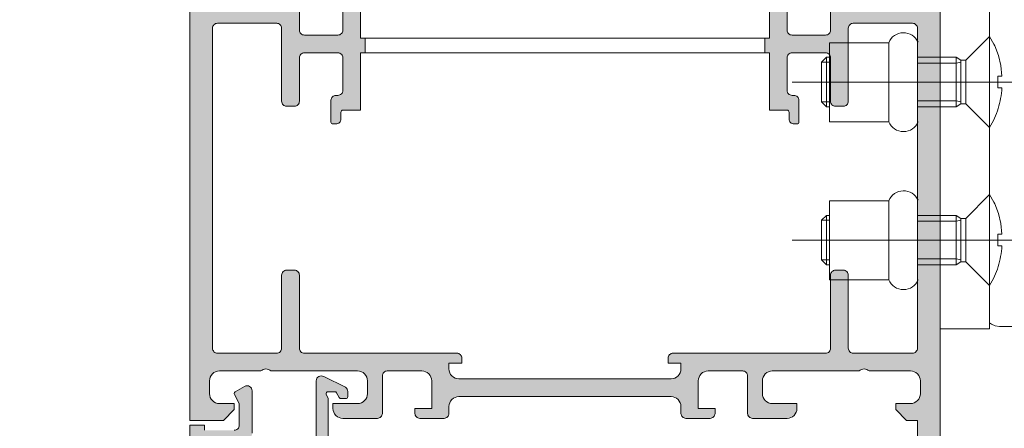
# Model space of a CAD drawing. Header units: metres. Extents: x -1.3 to 9.7, y -0.4 to 3.7.
# Tile 52 of 66: x 3.4769 to 3.5766, y 2.4333 to 2.4747. Entities that reach past the tile are written whole.
import ezdxf

# ---------------------------------------------------------------- set-up
doc = ezdxf.new("R2010")
doc.units = ezdxf.units.M
doc.header["$MEASUREMENT"] = 0
for name, pattern in [('ACAD_ISO02W100', [0.015, 0.012, -0.003]), ('ACAD_ISO10W100', [0.018, 0.012, -0.003, 0, -0.003]), ('BROKEN_3', [0.002, 0.001, -0.001]), ('Wipeout_Contour', [1, 0, -1])]:
    doc.linetypes.add(name, pattern=pattern)
for name, color, linetype in [('152 - Bemaßung_ Beschriftung.Ausbau', 7, 'Continuous'), ('Neubau_301 - Elemente.Linie', 7, 'Continuous'), ('Neubau_302 - Elemente.Schraffur', 7, 'Continuous')]:
    doc.layers.add(name, color=color, linetype=linetype)
doc.styles.add('ERSTELLTER_STIL_1', font='txt')
doc.dimstyles.new('ERSTELLTER_STIL__5', dxfattribs={"dimtxt": 0.04, "dimasz": 0.02128, "dimexe": 0.18, "dimexo": 0.0625, "dimgap": 0, "dimtad": 1, "dimtih": 1, "dimtoh": 1, "dimzin": 0, "dimdsep": 46, "dimtxsty": 'ERSTELLTER_STIL_1', "dimblk": 'ARROWHEAD_2', "dimblk1": 'ARROWHEAD_2', "dimblk2": 'ARROWHEAD_2', "dimcen": 0.09, "dimse1": 1, "dimse2": 1, "dimclrd": 7, "dimclre": 7, "dimclrt": 7, "dimazin": 0, "dimtfac": 1, "dimtdec": 4, "dimtmove": 0, "dimatfit": 3, "dimfxl": 1, "dimtolj": 1, "dimtzin": 0, "dimarcsym": 0})
doc.dimstyles.new('ERSTELLTER_STIL__6', dxfattribs={"dimtxt": 0.04, "dimasz": 0.02128, "dimexe": 0.18, "dimexo": 0.0625, "dimgap": 0, "dimtad": 1, "dimzin": 0, "dimdsep": 46, "dimtxsty": 'ERSTELLTER_STIL_1', "dimblk": 'ARROWHEAD_2', "dimblk1": 'ARROWHEAD_2', "dimblk2": 'ARROWHEAD_2', "dimcen": 0.09, "dimse1": 1, "dimse2": 1, "dimclrd": 7, "dimclre": 7, "dimclrt": 7, "dimazin": 0, "dimtfac": 1, "dimtdec": 4, "dimtmove": 0, "dimatfit": 3, "dimfxl": 1, "dimtolj": 1, "dimtzin": 0, "dimarcsym": 0})

# ---------------------------------------------------------------- blocks, each defined once
blk = doc.blocks.new('*D25', base_point=(3.324131, -3.161861))
at = {"layer": '152 - Bemaßung_ Beschriftung.Ausbau', "color": 7, "linetype": 'Continuous', "lineweight": 5}
for p, q in [((3.339131, 0.006212), (3.339131, 0.048212)), ((3.494131, 0.006212), (3.494131, 0.048212)), ((3.347214, 0.041212), (3.331048, 0.013212)), ((3.502214, 0.041212), (3.486048, 0.013212)), ((3.325439, 0.027212), (3.339131, 0.027212)), ((3.339131, 0.027212), (3.494131, 0.027212)), ((3.494131, 0.027212), (3.570151, 0.027212))]:
    blk.add_line(p, q, dxfattribs=at)
at = {"layer": '152 - Bemaßung_ Beschriftung.Ausbau', "color": 7, "lineweight": 5, "insert": (3.376259, 0.034554), "char_height": 0.04, "attachment_point": 7, "style": 'ERSTELLTER_STIL_1'}
blk.add_mtext('\\A1;{\\pql;\\fArial|b0|i0|c0|p38;15\\fArial|b0|i0|c0|p38;\\A1{\\H.66x;\\S5^  ;}}', dxfattribs=at)
at = {"color": 254, "linetype": 'Wipeout_Contour', "lineweight": 0, "ltscale": 13.816777}
blk.add_wipeout([(3.368759, 0.027712), (3.464502, 0.027712), (3.464502, 0.082712), (3.368759, 0.082712)], dxfattribs=at).dxf.layer = '152 - Bemaßung_ Beschriftung.Ausbau'
blk = doc.blocks.new('ARROWHEAD_2')
at = {"color": 0, "linetype": 'Continuous', "lineweight": 0}
for p, q in [((-0.3781, -0.655), (0.3781, 0.655)), ((0, 0), (-1, 0))]:
    blk.add_line(p, q, dxfattribs=at)
blk = doc.blocks.new('*D26', base_point=(3.324131, -3.161861))
at = {"layer": '152 - Bemaßung_ Beschriftung.Ausbau', "color": 7, "linetype": 'Continuous', "lineweight": 5}
for p, q in [((3.570151, 0.006212), (3.570151, 0.048212)), ((3.502214, 0.041212), (3.486048, 0.013212)), ((3.562069, 0.013212), (3.578234, 0.041212)), ((3.494131, 0.027212), (3.570151, 0.027212)), ((3.570151, 0.027212), (3.579131, 0.027212))]:
    blk.add_line(p, q, dxfattribs=at)
at = {"layer": '152 - Bemaßung_ Beschriftung.Ausbau', "color": 7, "lineweight": 5, "insert": (3.506947, 0.034778), "char_height": 0.04, "attachment_point": 7, "style": 'ERSTELLTER_STIL_1'}
blk.add_mtext('\\A1;{\\pql;\\fArial|b0|i0|c0|p38;7\\fArial|b0|i0|c0|p38;\\A1{\\H.66x;\\S6^  ;}}', dxfattribs=at)
at = {"color": 254, "linetype": 'Wipeout_Contour', "lineweight": 0, "ltscale": 14.273884}
blk.add_wipeout([(3.499447, 0.027712), (3.564835, 0.027712), (3.564835, 0.082712), (3.499447, 0.082712)], dxfattribs=at).dxf.layer = '152 - Bemaßung_ Beschriftung.Ausbau'
blk = doc.blocks.new('*D36', base_point=(3.324131, -3.161861))
at = {"layer": '152 - Bemaßung_ Beschriftung.Ausbau', "color": 7, "linetype": 'Continuous', "lineweight": 5}
for p, q in [((3.785061, 2.587222), (3.813061, 2.571056)), ((3.820061, 2.579139), (3.778061, 2.579139)), ((3.799061, 2.409139), (3.799061, 2.579139)), ((3.785061, 2.417222), (3.813061, 2.401056)), ((3.820061, 2.409139), (3.778061, 2.409139))]:
    blk.add_line(p, q, dxfattribs=at)
at = {"layer": '152 - Bemaßung_ Beschriftung.Ausbau', "color": 7, "lineweight": 5, "insert": (3.791061, 2.463784), "char_height": 0.04, "attachment_point": 7, "rotation": 90, "style": 'ERSTELLTER_STIL_1'}
blk.add_mtext('\\A1;{\\pql;\\fArial|b0|i0|c0|p38;17}', dxfattribs=at)
blk = doc.blocks.new('*D41', base_point=(3.324131, -3.161861))
at = {"layer": '152 - Bemaßung_ Beschriftung.Ausbau', "color": 7, "linetype": 'Continuous', "lineweight": 5}
for p, q in [((3.935061, 2.491222), (3.963061, 2.475056)), ((3.970061, 2.483139), (3.928061, 2.483139)), ((3.949061, 0.203139), (3.949061, 2.483139)), ((3.935061, 0.211222), (3.963061, 0.195056)), ((3.970061, 0.203139), (3.928061, 0.203139)), ((3.949061, 0.189447), (3.949061, 0.203139))]:
    blk.add_line(p, q, dxfattribs=at)
at = {"layer": '152 - Bemaßung_ Beschriftung.Ausbau', "color": 7, "lineweight": 5, "char_height": 0.04, "attachment_point": 7, "rotation": 90, "style": 'ERSTELLTER_STIL_1'}
for s, insert in [('\\A1;{\\pql;\\fArial|b0|i0|c0|p38;Öffnungshöhe}', (3.997061, 1.171801)), ('\\A1;{\\pql;\\fArial|b0|i0|c0|p38;2,28}', (3.941061, 1.289927))]:
    blk.add_mtext(s, dxfattribs=dict(at, insert=insert))
blk = doc.blocks.new('*D48', base_point=(3.324131, -3.161861))
at = {"layer": '152 - Bemaßung_ Beschriftung.Ausbau', "color": 7, "linetype": 'Continuous', "lineweight": 5}
for p, q in [((3.339131, -0.068788), (3.339131, -0.026788)), ((3.579131, -0.068788), (3.579131, -0.026788)), ((3.347214, -0.033788), (3.331048, -0.061788)), ((3.571048, -0.061788), (3.587214, -0.033788)), ((3.325439, -0.047788), (3.339131, -0.047788)), ((3.339131, -0.047788), (3.579131, -0.047788)), ((3.579131, -0.047788), (3.592823, -0.047788))]:
    blk.add_line(p, q, dxfattribs=at)
at = {"color": 254, "linetype": 'Wipeout_Contour', "lineweight": 0, "ltscale": 13.984244}
blk.add_wipeout([(3.421276, -0.047288), (3.496985, -0.047288), (3.496985, 0.007712), (3.421276, 0.007712)], dxfattribs=at).dxf.layer = '152 - Bemaßung_ Beschriftung.Ausbau'
at = {"layer": '152 - Bemaßung_ Beschriftung.Ausbau', "color": 7, "lineweight": 5, "insert": (3.428776, -0.039788), "char_height": 0.04, "attachment_point": 7, "style": 'ERSTELLTER_STIL_1'}
blk.add_mtext('\\A1;{\\pql;\\fArial|b0|i0|c0|p38;24}', dxfattribs=at)

msp = doc.modelspace()

# ---------------------------------------------------------------- hatches: boundary and pattern name
at = {"layer": 'Neubau_302 - Elemente.Schraffur', "linetype": 'Continuous', "lineweight": 5}
for points in [[(3.496931, 2.474339, 0.414214), (3.496431, 2.473839), (3.496431, 2.441439, 0.414214), (3.496931, 2.440939), (3.502931, 2.440939, 0.414214), (3.503431, 2.441439), (3.503431, 2.448839, -0.414214), (3.503931, 2.449339), (3.504731, 2.449339, -0.414214), (3.505231, 2.448839), (3.505231, 2.441439, 0.414214), (3.505731, 2.440939), (3.521181, 2.440939, -0.414214), (3.521681, 2.440439), (3.521681, 2.439939), (3.520381, 2.439939), (3.520381, 2.439339, 0.414214), (3.521381, 2.438339), (3.542881, 2.438339, 0.414214), (3.543881, 2.439339), (3.543881, 2.439939), (3.542581, 2.439939), (3.542581, 2.440439, -0.414214), (3.543081, 2.440939), (3.558531, 2.440939, 0.414214), (3.559031, 2.441439), (3.559031, 2.448839, -0.414214), (3.559531, 2.449339), (3.560331, 2.449339, -0.414214), (3.560831, 2.448839), (3.560831, 2.441439, 0.414214), (3.561331, 2.440939), (3.567331, 2.440939, 0.414214), (3.567831, 2.441439), (3.567831, 2.473839, 0.414214), (3.567331, 2.474339), (3.561331, 2.474339, 0.414214), (3.560831, 2.473839), (3.560831, 2.466439, -0.414214), (3.560331, 2.465939), (3.559531, 2.465939, -0.414214), (3.559031, 2.466439), (3.559031, 2.470839, 0.414214), (3.558531, 2.471339), (3.555131, 2.471339, 0.414214), (3.554631, 2.470839), (3.554631, 2.467539, 0.414214), (3.555131, 2.467039), (3.555331, 2.467039, -0.414214), (3.555831, 2.466539), (3.555831, 2.464339, -0.414214), (3.555631, 2.464139), (3.555331, 2.464139, -0.414214), (3.554831, 2.464639), (3.554831, 2.465339, 0.414214), (3.554631, 2.465539), (3.552831, 2.465539), (3.552831, 2.471339), (3.552381, 2.471339), (3.552381, 2.472839), (3.552831, 2.472839), (3.552831, 2.480839, -0.414214), (3.553331, 2.481339), (3.553631, 2.481339, -0.414214), (3.554631, 2.480339), (3.554631, 2.478739), (3.554131, 2.478739), (3.554631, 2.475903), (3.554631, 2.473639, 0.414214), (3.555131, 2.473139), (3.558531, 2.473139, 0.414214), (3.559031, 2.473639), (3.559031, 2.475903), (3.559531, 2.478739), (3.559031, 2.478739), (3.559031, 2.486839, -0.414214), (3.559531, 2.487339), (3.560331, 2.487339, -0.414214), (3.560831, 2.486839), (3.560831, 2.476639, 0.414214), (3.561331, 2.476139), (3.567331, 2.476139, 0.414214), (3.567831, 2.476639), (3.567831, 2.496039, 0.414214), (3.567331, 2.496539), (3.566331, 2.496539, -0.414214), (3.565831, 2.497039), (3.565831, 2.498339, -0.414214), (3.566331, 2.498839), (3.566831, 2.498839), (3.566831, 2.497839), (3.567331, 2.497839, 0.414214), (3.568331, 2.498839), (3.568331, 2.502839, 0.414214), (3.567331, 2.503839), (3.566831, 2.503839), (3.566831, 2.502839), (3.566331, 2.502839, -0.414214), (3.565831, 2.503339), (3.565831, 2.504639, -0.414214), (3.566331, 2.505139), (3.569631, 2.505139, -0.414214), (3.570131, 2.504639), (3.570131, 2.409639, -0.414214), (3.569631, 2.409139), (3.565131, 2.409139, -0.414214), (3.564631, 2.409639), (3.564631, 2.410939, -0.414214), (3.565131, 2.411439), (3.565631, 2.411439), (3.565631, 2.410439), (3.567131, 2.410439, 0.414214), (3.568131, 2.411439), (3.568131, 2.415439, 0.414214), (3.567131, 2.416439), (3.565631, 2.416439), (3.565631, 2.415439), (3.565131, 2.415439, -0.414214), (3.564631, 2.415939), (3.564631, 2.418739, -0.474498), (3.565231, 2.419229, -0.474498), (3.565831, 2.418739), (3.565831, 2.418239, 0.414214), (3.566331, 2.417739), (3.567331, 2.417739, 0.414214), (3.567831, 2.418239), (3.567831, 2.434139), (3.566731, 2.434139), (3.565631, 2.435239), (3.565631, 2.435839), (3.567131, 2.435839, 0.414214), (3.568131, 2.436839), (3.568131, 2.438139, 0.414214), (3.567131, 2.439139), (3.562931, 2.439139, 0.4), (3.561931, 2.439139), (3.553131, 2.439139, 0.414214), (3.552131, 2.438139), (3.552131, 2.436839, 0.414214), (3.553131, 2.435839), (3.555631, 2.435839), (3.555631, 2.435339, -0.414214), (3.554631, 2.434339), (3.551131, 2.434339, -0.414214), (3.550631, 2.434839), (3.550631, 2.438639, 0.414214), (3.550131, 2.439139), (3.546631, 2.439139, 0.414214), (3.545631, 2.438139), (3.545631, 2.435339), (3.547331, 2.435339), (3.547331, 2.434839, -0.414214), (3.546831, 2.434339), (3.544381, 2.434339, -0.414214), (3.543881, 2.434839), (3.543881, 2.435539, 0.414214), (3.542881, 2.436539), (3.521381, 2.436539, 0.414214), (3.520381, 2.435539), (3.520381, 2.434839, -0.414214), (3.519881, 2.434339), (3.517431, 2.434339, -0.414214), (3.516931, 2.434839), (3.516931, 2.435339), (3.518631, 2.435339), (3.518631, 2.438139, 0.414214), (3.517631, 2.439139), (3.514131, 2.439139, 0.414214), (3.513631, 2.438639), (3.513631, 2.434839, -0.414214), (3.513131, 2.434339), (3.509631, 2.434339, -0.414214), (3.508631, 2.435339), (3.508631, 2.435839), (3.511131, 2.435839, 0.414214), (3.512131, 2.436839), (3.512131, 2.438139, 0.414214), (3.511131, 2.439139), (3.502331, 2.439139, 0.4), (3.501331, 2.439139), (3.497131, 2.439139, 0.414214), (3.496131, 2.438139), (3.496131, 2.436839, 0.414214), (3.497131, 2.435839), (3.498631, 2.435839), (3.498631, 2.435239), (3.497531, 2.434139), (3.494131, 2.434139), (3.494131, 2.475639, -0.414214), (3.494631, 2.476139), (3.502931, 2.476139, 0.414214), (3.503431, 2.476639), (3.503431, 2.486839, -0.414214), (3.503931, 2.487339), (3.504731, 2.487339, -0.414214), (3.505231, 2.486839), (3.505231, 2.478739), (3.504731, 2.478739), (3.505231, 2.475903), (3.505231, 2.473639, 0.414214), (3.505731, 2.473139), (3.509131, 2.473139, 0.414214), (3.509631, 2.473639), (3.509631, 2.475903), (3.510131, 2.478739), (3.509631, 2.478739), (3.509631, 2.480339, -0.414214), (3.510631, 2.481339), (3.510931, 2.481339, -0.414214), (3.511431, 2.480839), (3.511431, 2.472839), (3.511881, 2.472839), (3.511881, 2.471339), (3.511431, 2.471339), (3.511431, 2.465539), (3.509631, 2.465539, 0.414214), (3.509431, 2.465339), (3.509431, 2.464639, -0.414214), (3.508931, 2.464139), (3.508631, 2.464139, -0.414214), (3.508431, 2.464339), (3.508431, 2.466539, -0.488484), (3.509033, 2.467048, 0.473285), (3.509631, 2.467539), (3.509631, 2.470839, 0.414214), (3.509131, 2.471339), (3.505731, 2.471339, 0.414214), (3.505231, 2.470839), (3.505231, 2.466439, -0.414214), (3.504731, 2.465939), (3.503931, 2.465939, -0.414214), (3.503431, 2.466439), (3.503431, 2.473839, 0.414214), (3.502931, 2.474339)], [(3.542277, 2.412992, -0.668201), (3.543131, 2.412639), (3.543131, 2.411639, -0.414577), (3.542631, 2.411139), (3.541631, 2.411139, 0.414577), (3.541131, 2.410639), (3.541131, 2.409639, -0.414395), (3.540631, 2.409139), (3.494631, 2.409139, -0.414516), (3.494131, 2.409639), (3.494131, 2.433639), (3.495631, 2.433639), (3.495631, 2.433139), (3.498631, 2.433139, 0.414515), (3.499131, 2.433639), (3.499131, 2.435839), (3.498653, 2.436758, -0.401246), (3.498731, 2.437023), (3.499681, 2.437572, -0.57735), (3.500431, 2.437139), (3.500431, 2.432839, -0.414516), (3.499431, 2.431839), (3.496131, 2.431839, 0.414516), (3.495631, 2.431339), (3.495631, 2.411039, 0.414513), (3.496131, 2.410539), (3.506431, 2.410539, 0.414515), (3.506931, 2.411039), (3.506931, 2.438139, -0.589288), (3.507696, 2.438562), (3.509896, 2.437486, -0.256951), (3.510131, 2.437062), (3.510131, 2.436539, -0.413047), (3.509931, 2.436339), (3.509446, 2.436339, -0.265753), (3.509273, 2.436439), (3.508984, 2.436939, 0.268805), (3.508811, 2.437039), (3.508131, 2.437039, 0.493148), (3.507938, 2.436787), (3.508131, 2.436339), (3.508131, 2.411039, 0.414515), (3.508631, 2.410539), (3.539431, 2.410539, 0.414516), (3.539931, 2.411039), (3.539931, 2.412668, -0.114745), (3.540071, 2.413333), (3.542196, 2.417889, -0.99569), (3.543066, 2.417388), (3.541098, 2.413169, 0.872598), (3.541866, 2.412581)]]:
    msp.add_hatch(color=7, dxfattribs=at).paths.add_polyline_path(points)

# ---------------------------------------------------------------- linework, layer by layer
at = {"layer": 'Neubau_301 - Elemente.Linie', "color": 1, "linetype": 'Continuous', "lineweight": 5}
for p, q in [((3.511881, 2.472839), (3.511881, 2.471339)), ((3.552381, 2.472839), (3.552381, 2.471339)), ((3.570131, 2.468389), (3.570081, 2.468389)), ((3.570131, 2.452389), (3.570081, 2.452389))]:
    msp.add_line(p, q, dxfattribs=at)
at = {"layer": 'Neubau_301 - Elemente.Linie', "color": 1, "linetype": 'Continuous', "lineweight": 5, "flags": 128}
for points in [[(3.570131, 2.409639), (3.570131, 2.504639, 0.414214)], [(3.552831, 2.480839), (3.552831, 2.472839), (3.511431, 2.472839), (3.511431, 2.480839, 0.414214)], [(3.494131, 2.475639), (3.494131, 2.434139), (3.497531, 2.434139), (3.498631, 2.435239), (3.498631, 2.435839), (3.497131, 2.435839, -0.414214), (3.496131, 2.436839), (3.496131, 2.438139, -0.414214), (3.497131, 2.439139), (3.501331, 2.439139, -0.4), (3.502331, 2.439139), (3.511131, 2.439139, -0.414214), (3.512131, 2.438139), (3.512131, 2.436839, -0.414214), (3.511131, 2.435839), (3.508631, 2.435839), (3.508631, 2.435339, 0.414214), (3.509631, 2.434339), (3.513131, 2.434339, 0.414214), (3.513631, 2.434839), (3.513631, 2.438639, -0.414214), (3.514131, 2.439139), (3.517631, 2.439139, -0.414214), (3.518631, 2.438139), (3.518631, 2.435339), (3.516931, 2.435339), (3.516931, 2.434839, 0.414214), (3.517431, 2.434339), (3.519881, 2.434339, 0.414214), (3.520381, 2.434839), (3.520381, 2.435539, -0.414214), (3.521381, 2.436539), (3.542881, 2.436539, -0.414214), (3.543881, 2.435539), (3.543881, 2.434839, 0.414214), (3.544381, 2.434339), (3.546831, 2.434339, 0.414214), (3.547331, 2.434839), (3.547331, 2.435339), (3.545631, 2.435339), (3.545631, 2.438139, -0.414214), (3.546631, 2.439139), (3.550131, 2.439139, -0.414214), (3.550631, 2.438639), (3.550631, 2.434839, 0.414214), (3.551131, 2.434339), (3.554631, 2.434339, 0.414214), (3.555631, 2.435339), (3.555631, 2.435839), (3.553131, 2.435839, -0.414214), (3.552131, 2.436839), (3.552131, 2.438139, -0.414214), (3.553131, 2.439139), (3.561931, 2.439139, -0.4), (3.562931, 2.439139), (3.567131, 2.439139, -0.414214), (3.568131, 2.438139), (3.568131, 2.436839, -0.414214), (3.567131, 2.435839), (3.565631, 2.435839), (3.565631, 2.435239), (3.566731, 2.434139), (3.567831, 2.434139), (3.567831, 2.418239, -0.414214)], [(3.509631, 2.475903), (3.509631, 2.473639, -0.414214), (3.509131, 2.473139), (3.505731, 2.473139, -0.414214), (3.505231, 2.473639), (3.505231, 2.475903)], [(3.559031, 2.475903), (3.559031, 2.473639, -0.414214), (3.558531, 2.473139), (3.555131, 2.473139, -0.414214), (3.554631, 2.473639), (3.554631, 2.475903)], [(3.567918, 2.464371, -0.667031), (3.564919, 2.464371), (3.55892, 2.464371), (3.55892, 2.465889), (3.558631, 2.465889), (3.558131, 2.466389), (3.558131, 2.470389), (3.558631, 2.470889), (3.55892, 2.470889), (3.55892, 2.472371), (3.564919, 2.472371, -0.656373), (3.567895, 2.472425)], [(3.567918, 2.448371, -0.667031), (3.564919, 2.448371), (3.55892, 2.448371), (3.55892, 2.449889), (3.558631, 2.449889), (3.558131, 2.450389), (3.558131, 2.454389), (3.558631, 2.454889), (3.55892, 2.454889), (3.55892, 2.456371), (3.564919, 2.456371, -0.656373), (3.567895, 2.456425)], [(3.506931, 2.411039), (3.506931, 2.438139, -0.589288), (3.507696, 2.438562), (3.509896, 2.437486, -0.256951), (3.510131, 2.437062), (3.510131, 2.436539, -0.413047), (3.509931, 2.436339), (3.509446, 2.436339, -0.265753), (3.509273, 2.436439), (3.508984, 2.436939, 0.268805), (3.508811, 2.437039), (3.508131, 2.437039, 0.493148), (3.507938, 2.436787), (3.508131, 2.436339), (3.508131, 2.411039, 0.414515)], [(3.498631, 2.433139, 0.414515), (3.499131, 2.433639), (3.499131, 2.435839), (3.498653, 2.436758, -0.401246), (3.498731, 2.437023), (3.499681, 2.437572, -0.57735), (3.500431, 2.437139), (3.500431, 2.432839, -0.414516)]]:
    msp.add_lwpolyline(points, format="xyb", dxfattribs=at)
msp.add_lwpolyline([(3.570131, 2.443389), (3.570131, 2.503389), (3.575131, 2.503389), (3.575131, 2.443389)], close=True, dxfattribs=at)
for points in [[(3.575131, 2.444021), (3.575131, 2.503257), (3.575483, 2.503492), (3.575886, 2.503619), (3.576131, 2.503639), (3.616589, 2.503639), (3.616875, 2.502852), (3.618299, 2.503371, -0.46939), (3.618697, 2.503138), (3.619869, 2.452367), (3.61878, 2.44464, -0.470382), (3.618381, 2.444407), (3.617029, 2.444899), (3.616571, 2.443639), (3.576131, 2.443639), (3.575712, 2.443698), (3.575326, 2.443873)], [(3.521381, 2.438339, -0.414214), (3.520381, 2.439339), (3.520381, 2.439939), (3.521681, 2.439939), (3.521681, 2.440439, 0.414214), (3.521181, 2.440939), (3.505731, 2.440939, -0.414214), (3.505231, 2.441439), (3.505231, 2.448839, 0.414214), (3.504731, 2.449339), (3.503931, 2.449339, 0.414214), (3.503431, 2.448839), (3.503431, 2.441439, -0.414214), (3.502931, 2.440939), (3.496931, 2.440939, -0.414214), (3.496431, 2.441439), (3.496431, 2.473839, -0.414214), (3.496931, 2.474339), (3.502931, 2.474339, -0.414214), (3.503431, 2.473839), (3.503431, 2.466439, 0.414214), (3.503931, 2.465939), (3.504731, 2.465939, 0.414214), (3.505231, 2.466439), (3.505231, 2.470839, -0.414214), (3.505731, 2.471339), (3.509131, 2.471339, -0.414214), (3.509631, 2.470839), (3.509631, 2.467539, -0.414214), (3.509131, 2.467039), (3.508931, 2.467039, 0.414214), (3.508431, 2.466539), (3.508431, 2.464339, 0.414214), (3.508631, 2.464139), (3.508931, 2.464139, 0.414214), (3.509431, 2.464639), (3.509431, 2.465339, -0.414214), (3.509631, 2.465539), (3.511431, 2.465539), (3.511431, 2.471339), (3.552831, 2.471339), (3.552831, 2.465539), (3.554631, 2.465539, -0.414214), (3.554831, 2.465339), (3.554831, 2.464639, 0.414214), (3.555331, 2.464139), (3.555631, 2.464139, 0.414214), (3.555831, 2.464339), (3.555831, 2.466539, 0.414214), (3.555331, 2.467039), (3.555131, 2.467039, -0.414214), (3.554631, 2.467539), (3.554631, 2.470839, -0.414214), (3.555131, 2.471339), (3.558531, 2.471339, -0.414214), (3.559031, 2.470839), (3.559031, 2.466439, 0.414214), (3.559531, 2.465939), (3.560331, 2.465939, 0.414214), (3.560831, 2.466439), (3.560831, 2.473839, -0.414214), (3.561331, 2.474339), (3.567331, 2.474339, -0.414214), (3.567831, 2.473839), (3.567831, 2.441439, -0.414214), (3.567331, 2.440939), (3.561331, 2.440939, -0.414214), (3.560831, 2.441439), (3.560831, 2.448839, 0.414214), (3.560331, 2.449339), (3.559531, 2.449339, 0.414214), (3.559031, 2.448839), (3.559031, 2.441439, -0.414214), (3.558531, 2.440939), (3.543081, 2.440939, 0.414214), (3.542581, 2.440439), (3.542581, 2.439939), (3.543881, 2.439939), (3.543881, 2.439339, -0.414214), (3.542881, 2.438339)]]:
    msp.add_lwpolyline(points, format="xyb", close=True, dxfattribs=at)
at = {"layer": 'Neubau_301 - Elemente.Linie', "color": 1, "linetype": 'Continuous', "lineweight": 5}
for points in [[(3.564919, 2.472371), (3.564919, 2.464371)], [(3.558131, 2.470389), (3.558931, 2.470389)], [(3.558631, 2.465889), (3.558631, 2.470889)], [(3.55892, 2.470889), (3.55892, 2.465889)], [(3.558131, 2.466389), (3.558931, 2.466389)], [(3.564919, 2.456371), (3.564919, 2.448371)], [(3.558631, 2.449889), (3.558631, 2.454889)], [(3.55892, 2.454889), (3.55892, 2.449889)], [(3.558131, 2.454389), (3.558931, 2.454389)], [(3.558131, 2.450389), (3.558931, 2.450389)]]:
    msp.add_lwpolyline(points, dxfattribs=at)
at = {"layer": 'Neubau_301 - Elemente.Linie', "color": 1, "linetype": 'BROKEN_3', "lineweight": 5, "flags": 128}
for points in [[(3.572731, 2.466189), (3.572731, 2.470589), (3.575137, 2.472989), (3.575565, 2.472227), (3.575658, 2.472063), (3.576035, 2.471078), (3.576276, 2.470051), (3.576381, 2.468989), (3.575981, 2.468989), (3.575981, 2.467789), (3.576381, 2.467789, -0.126373), (3.575137, 2.463789)], [(3.572731, 2.450189), (3.572731, 2.454589), (3.575137, 2.456989), (3.575565, 2.456227), (3.575658, 2.456063), (3.576035, 2.455078), (3.576276, 2.454051), (3.576381, 2.452989), (3.575981, 2.452989), (3.575981, 2.451789), (3.576381, 2.451789, -0.126373), (3.575137, 2.447789)]]:
    msp.add_lwpolyline(points, format="xyb", close=True, dxfattribs=at)
at = {"layer": 'Neubau_301 - Elemente.Linie', "color": 1, "linetype": 'ACAD_ISO02W100', "lineweight": 5}
for points in [[(3.575137, 2.472989), (3.575137, 2.463789)], [(3.571749, 2.465889), (3.571749, 2.470889)], [(3.572239, 2.470589), (3.572239, 2.466189)], [(3.575137, 2.456989), (3.575137, 2.447789)], [(3.571749, 2.449889), (3.571749, 2.454889)], [(3.572239, 2.454589), (3.572239, 2.450189)]]:
    msp.add_lwpolyline(points, dxfattribs=at)
at = {"layer": 'Neubau_301 - Elemente.Linie', "color": 1, "linetype": 'BROKEN_3', "lineweight": 5, "flags": 128}
for points in [[(3.567895, 2.470889), (3.571749, 2.470889), (3.57224, 2.470589), (3.572731, 2.470589), (3.572731, 2.466189), (3.57224, 2.466189), (3.571749, 2.465889), (3.567895, 2.465889)], [(3.567895, 2.454889), (3.571749, 2.454889), (3.57224, 2.454589), (3.572731, 2.454589), (3.572731, 2.450189), (3.57224, 2.450189), (3.571749, 2.449889), (3.567895, 2.449889)]]:
    msp.add_lwpolyline(points, dxfattribs=at)
at = {"layer": 'Neubau_301 - Elemente.Linie', "color": 1, "linetype": 'BROKEN_3', "lineweight": 5}
for points in [[(3.567895, 2.470289), (3.571749, 2.470289), (3.57224, 2.470389)], [(3.57224, 2.466389), (3.571749, 2.466489), (3.567895, 2.466489)], [(3.567895, 2.454289), (3.571749, 2.454289), (3.57224, 2.454389)], [(3.57224, 2.450389), (3.571749, 2.450489), (3.567895, 2.450489)]]:
    msp.add_lwpolyline(points, dxfattribs=at)
at = {"layer": 'Neubau_301 - Elemente.Linie', "color": 1, "linetype": 'ACAD_ISO10W100', "lineweight": 5}
for points in [[(3.579131, 2.468389), (3.555131, 2.468389)], [(3.579131, 2.452389), (3.555131, 2.452389)]]:
    msp.add_lwpolyline(points, dxfattribs=at)
at = {"layer": 'Neubau_301 - Elemente.Linie', "color": 1, "linetype": 'Continuous', "lineweight": 5, "flags": 128}
msp.add_lwpolyline([(3.494131, 2.409639), (3.494131, 2.433639), (3.495631, 2.433639), (3.495631, 2.433139)], dxfattribs=at)

# ---------------------------------------------------------------- next in the draw order: dimensions: what is measured, and where the dimension line sits
at = {"layer": '152 - Bemaßung_ Beschriftung.Ausbau', "color": 7, "linetype": 'Continuous', "lineweight": 5}
dim = msp.add_linear_dim(base=(3.4941307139, 0.0272124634), p1=(3.3391307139, 2.9031386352), p2=(3.4941307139, 2.9031386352), dimstyle='ERSTELLTER_STIL__5', dxfattribs=at)
dim.commit()
dim.dimension.update_dxf_attribs({"geometry": '*D25', "text_midpoint": (3.4607772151, 0.0552124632), "dimtype": 160})

# ---------------------------------------------------------------- next in the draw order: dimensions: what is measured, and where the dimension line sits
dim = msp.add_linear_dim(base=(3.570151, 0.027212), p1=(3.494131, 2.903139), p2=(3.570151, 0.211113), dimstyle='ERSTELLTER_STIL__5', dxfattribs=at)
dim.commit()
dim.dimension.update_dxf_attribs({"geometry": '*D26', "text_midpoint": (3.576218, 0.055212), "dimtype": 160})

# ---------------------------------------------------------------- next in the draw order: dimensions: what is measured, and where the dimension line sits
dim = msp.add_linear_dim(base=(3.799061, 2.579139), p1=(3.522471, 2.409139), p2=(3.512257, 2.579139), angle=90, dimstyle='ERSTELLTER_STIL__6', dxfattribs=at)
dim.commit()
dim.dimension.update_dxf_attribs({"geometry": '*D36', "text_midpoint": (3.771061, 2.494278), "dimtype": 160, "text_rotation": 90})
dim = msp.add_linear_dim(base=(3.949061, 2.483139), p1=(3.979131, 0.203139), p2=(3.496281, 2.483139), angle=90, text='<MeasuredValue>^MÖffnungshöhe', dimstyle='ERSTELLTER_STIL__6', dxfattribs=at)
dim.commit()
dim.dimension.update_dxf_attribs({"geometry": '*D41', "text_midpoint": (3.977061, 1.401261), "dimtype": 160, "text_rotation": 90})

# ---------------------------------------------------------------- next in the draw order: dimensions: what is measured, and where the dimension line sits
dim = msp.add_linear_dim(base=(3.579131, -0.047788), p1=(3.339131, 2.903139), p2=(3.579131, 0.203139), dimstyle='ERSTELLTER_STIL__5', dxfattribs=at)
dim.commit()
dim.dimension.update_dxf_attribs({"geometry": '*D48', "text_midpoint": (3.459271, -0.019788), "dimtype": 160})

doc.saveas('drawing.dxf')
